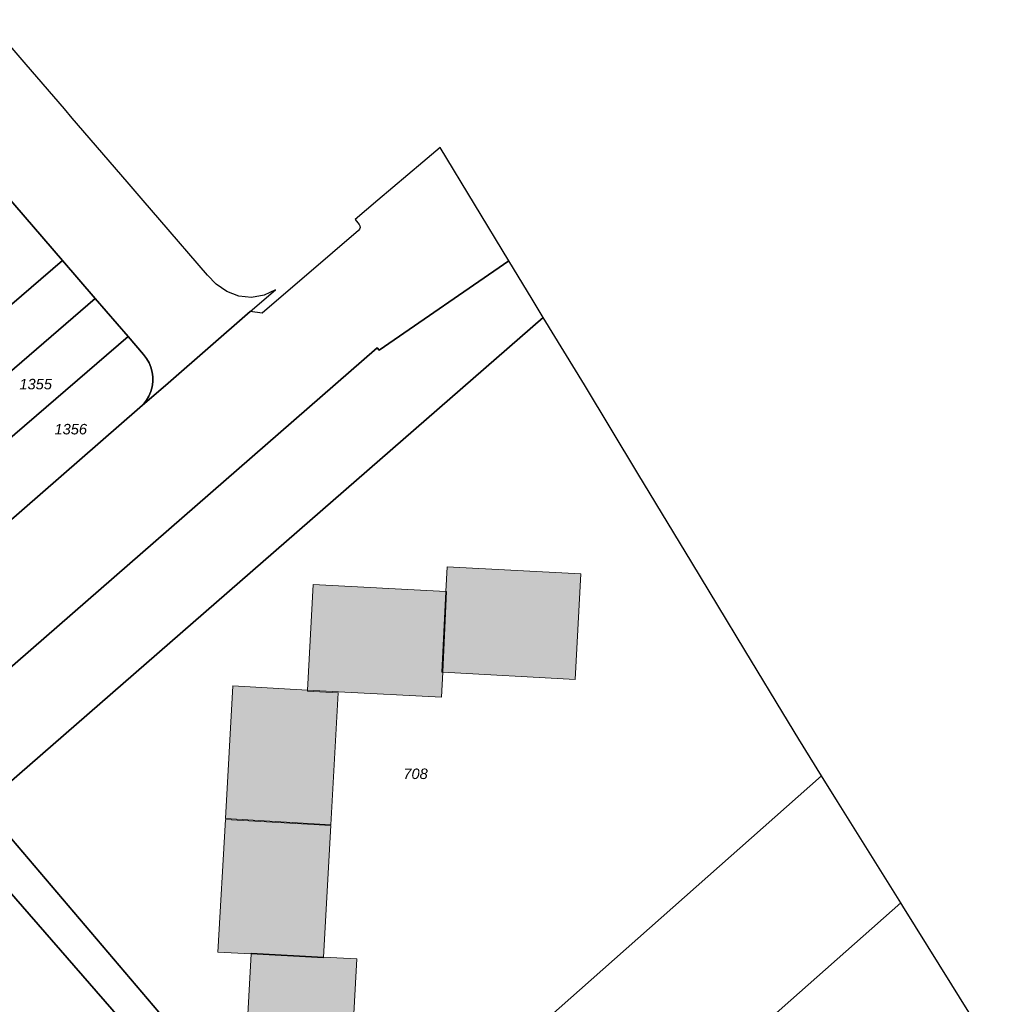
# Model space of a CAD drawing. Header units: metres. Extents: x 32338650 to 32340431, y 5701793 to 5703325.
# Tile 254 of 256: x 32340032 to 32340149, y 5702531 to 5702649. Entities that reach past the tile are written whole.
import ezdxf

# ---------------------------------------------------------------- set-up
doc = ezdxf.new("R2010")
doc.units = ezdxf.units.M
doc.header["$LTSCALE"] = 0.1
for name, color, linetype, lineweight, true_color in [('LPB-BE-Flurstück_Grenze', 7, 'Continuous', 70, 0x004c99), ('LPB-BE-Flurstück_Nummer', 7, 'Continuous', 70, 0x004c99), ('LPB-BE-Gebäude', 7, 'Continuous', 70, 0x004c99), ('LPB-BE-Straße', 7, 'Continuous', 70, 0x004c99)]:
    doc.layers.add(name, color=color, linetype=linetype, lineweight=lineweight, true_color=true_color)
doc.styles.add('Arial (italic)', font='ariali.ttf')

msp = doc.modelspace()

# ---------------------------------------------------------------- hatches: boundary and pattern name
at = {"layer": 'LPB-BE-Gebäude', "linetype": 'Continuous', "lineweight": 0, "true_color": 0xc7c8ca}
for points in [[(32340098.335, 5702569.836), (32340099.011, 5702582.428), (32340083.035, 5702583.283), (32340082.873, 5702580.307), (32340082.973, 5702580.303), (32340082.529, 5702570.684), (32340098.335, 5702569.836)], [(32340098.335, 5702569.836), (32340099.011, 5702582.428), (32340083.035, 5702583.283), (32340082.873, 5702580.307), (32340082.973, 5702580.303), (32340082.529, 5702570.684), (32340098.335, 5702569.836)], [(32340066.379, 5702568.534), (32340070.064, 5702568.343), (32340082.367, 5702567.708), (32340082.529, 5702570.684), (32340082.429, 5702570.688), (32340082.873, 5702580.307), (32340067.046, 5702581.136), (32340066.38, 5702568.554), (32340066.379, 5702568.534)], [(32340066.379, 5702568.534), (32340070.064, 5702568.343), (32340082.367, 5702567.708), (32340082.529, 5702570.684), (32340082.429, 5702570.688), (32340082.873, 5702580.307), (32340067.046, 5702581.136), (32340066.38, 5702568.554), (32340066.379, 5702568.534)], [(32340056.585, 5702553.224), (32340069.184, 5702552.497), (32340070.06, 5702568.243), (32340066.375, 5702568.434), (32340066.379, 5702568.534), (32340066.38, 5702568.554), (32340057.486, 5702569.079), (32340056.585, 5702553.224)], [(32340056.585, 5702553.224), (32340069.184, 5702552.497), (32340070.06, 5702568.243), (32340066.375, 5702568.434), (32340066.379, 5702568.534), (32340066.38, 5702568.554), (32340057.486, 5702569.079), (32340056.585, 5702553.224)], [(32340068.307, 5702536.711), (32340069.18, 5702552.397), (32340056.581, 5702553.124), (32340055.692, 5702537.298), (32340059.676, 5702537.075), (32340059.68, 5702537.175), (32340068.307, 5702536.711)], [(32340068.307, 5702536.711), (32340069.18, 5702552.397), (32340056.581, 5702553.124), (32340055.692, 5702537.298), (32340059.676, 5702537.075), (32340059.68, 5702537.175), (32340068.307, 5702536.711)], [(32340058.776, 5702521.23), (32340071.386, 5702520.513), (32340072.281, 5702536.488), (32340068.307, 5702536.711), (32340068.303, 5702536.611), (32340059.676, 5702537.075), (32340058.776, 5702521.23)], [(32340058.776, 5702521.23), (32340071.386, 5702520.513), (32340072.281, 5702536.488), (32340068.307, 5702536.711), (32340068.303, 5702536.611), (32340059.676, 5702537.075), (32340058.776, 5702521.23)]]:
    msp.add_hatch(color=9, dxfattribs=at).paths.add_polyline_path(points)

# ---------------------------------------------------------------- linework, layer by layer
at = {"layer": 'LPB-BE-Flurstück_Grenze', "color": 253, "linetype": 'Continuous', "lineweight": 25, "true_color": 0xadadad, "transparency": 33554687, "flags": 128}
for points in [[(32340030.242, 5702627.829), (32340037.139, 5702619.82), (32340041.056, 5702615.286), (32340044.973, 5702610.742), (32340046.826, 5702608.585), (32340047.18, 5702608.117), (32340047.47, 5702607.607), (32340047.692, 5702607.064), (32340047.841, 5702606.497), (32340047.915, 5702605.915), (32340047.913, 5702605.328), (32340047.833, 5702604.748), (32340047.679, 5702604.182), (32340047.453, 5702603.642), (32340047.159, 5702603.136), (32340046.801, 5702602.672), (32340046.386, 5702602.258), (32340049.749, 5702605.193), (32340059.525, 5702613.709), (32340062.563, 5702616.306), (32340061.207, 5702615.691), (32340059.703, 5702615.383), (32340058.189, 5702615.545), (32340056.751, 5702616.114), (32340055.485, 5702616.967), (32340054.449, 5702618.06), (32340048.775, 5702624.657), (32340046.778, 5702626.971), (32340044.867, 5702629.181), (32340038.314, 5702636.795), (32340037.369, 5702637.894), (32340032.793, 5702643.206), (32340028.198, 5702648.538)], [(32340030.242, 5702627.829), (32340037.139, 5702619.82), (32340041.056, 5702615.286), (32340044.973, 5702610.742), (32340046.826, 5702608.585), (32340047.18, 5702608.117), (32340047.47, 5702607.607), (32340047.692, 5702607.064), (32340047.841, 5702606.497), (32340047.915, 5702605.915), (32340047.913, 5702605.328), (32340047.833, 5702604.748), (32340047.679, 5702604.182), (32340047.453, 5702603.642), (32340047.159, 5702603.136), (32340046.801, 5702602.672), (32340046.386, 5702602.258), (32340049.749, 5702605.193), (32340059.525, 5702613.709), (32340062.563, 5702616.306), (32340061.207, 5702615.691), (32340059.703, 5702615.383), (32340058.189, 5702615.545), (32340056.751, 5702616.114), (32340055.485, 5702616.967), (32340054.449, 5702618.06), (32340048.775, 5702624.657), (32340046.778, 5702626.971), (32340044.867, 5702629.181), (32340038.314, 5702636.795), (32340037.369, 5702637.894), (32340032.793, 5702643.206), (32340028.198, 5702648.538)], [(32339957.213, 5702507.009), (32340074.679, 5702609.405), (32340074.918, 5702609.125), (32340090.405, 5702619.768), (32340082.193, 5702633.305), (32340080.14, 5702631.558), (32340074.77, 5702626.994), (32340072.063, 5702624.683), (32340072.54, 5702624.103), (32340072.636, 5702623.932), (32340072.658, 5702623.737), (32340072.604, 5702623.548), (32340072.481, 5702623.395), (32340069.36, 5702620.741), (32340060.959, 5702613.54), (32340059.525, 5702613.709), (32340049.749, 5702605.193), (32340046.386, 5702602.258), (32340020.681, 5702579.864)], [(32339957.213, 5702507.009), (32340074.679, 5702609.405), (32340074.918, 5702609.125), (32340090.405, 5702619.768), (32340082.193, 5702633.305), (32340080.14, 5702631.558), (32340074.77, 5702626.994), (32340072.063, 5702624.683), (32340072.54, 5702624.103), (32340072.636, 5702623.932), (32340072.658, 5702623.737), (32340072.604, 5702623.548), (32340072.481, 5702623.395), (32340069.36, 5702620.741), (32340060.959, 5702613.54), (32340059.525, 5702613.709), (32340049.749, 5702605.193), (32340046.386, 5702602.258), (32340020.681, 5702579.864)], [(32340000.003, 5702607.131), (32340009.536, 5702596.063), (32340012.037, 5702598.222), (32340018.686, 5702603.944), (32340037.139, 5702619.82), (32340030.242, 5702627.829), (32340013.875, 5702613.538), (32340012.522, 5702613.494), (32340009.415, 5702613.381), (32340007.1, 5702613.305), (32340000.003, 5702607.131)], [(32340000.003, 5702607.131), (32340009.536, 5702596.063), (32340012.037, 5702598.222), (32340018.686, 5702603.944), (32340037.139, 5702619.82), (32340030.242, 5702627.829), (32340013.875, 5702613.538), (32340012.522, 5702613.494), (32340009.415, 5702613.381), (32340007.1, 5702613.305), (32340000.003, 5702607.131)], [(32339957.213, 5702507.009), (32339962.076, 5702497.703), (32340024.36, 5702551.933), (32340027.65, 5702554.79), (32340094.521, 5702613.015), (32340093.18, 5702615.211), (32340090.405, 5702619.768), (32340074.918, 5702609.125), (32340074.679, 5702609.405), (32339957.213, 5702507.009)], [(32339957.213, 5702507.009), (32339962.076, 5702497.703), (32340024.36, 5702551.933), (32340027.65, 5702554.79), (32340094.521, 5702613.015), (32340093.18, 5702615.211), (32340090.405, 5702619.768), (32340074.918, 5702609.125), (32340074.679, 5702609.405), (32339957.213, 5702507.009)], [(32340010.237, 5702591.921), (32340011.833, 5702590.084), (32340041.056, 5702615.286), (32340037.139, 5702619.82), (32340018.686, 5702603.944), (32340012.037, 5702598.222), (32340009.536, 5702596.063), (32340011.877, 5702593.345), (32340010.237, 5702591.921)], [(32340010.237, 5702591.921), (32340011.833, 5702590.084), (32340041.056, 5702615.286), (32340037.139, 5702619.82), (32340018.686, 5702603.944), (32340012.037, 5702598.222), (32340009.536, 5702596.063), (32340011.877, 5702593.345), (32340010.237, 5702591.921)], [(32340011.833, 5702590.084), (32340013.429, 5702588.238), (32340015.722, 5702585.592), (32340019.892, 5702589.174), (32340026.541, 5702594.895), (32340044.973, 5702610.742), (32340041.056, 5702615.286), (32340011.833, 5702590.084)], [(32340011.833, 5702590.084), (32340013.429, 5702588.238), (32340015.722, 5702585.592), (32340019.892, 5702589.174), (32340026.541, 5702594.895), (32340044.973, 5702610.742), (32340041.056, 5702615.286), (32340011.833, 5702590.084)], [(32340068.91, 5702506.264), (32340127.734, 5702558.323), (32340124.992, 5702562.719), (32340123.764, 5702564.751), (32340118.581, 5702573.309), (32340115.348, 5702578.646), (32340112.227, 5702583.798), (32340105.816, 5702594.398), (32340099.425, 5702604.958), (32340094.521, 5702613.015), (32340027.65, 5702554.79), (32340068.91, 5702506.264)], [(32340068.91, 5702506.264), (32340127.734, 5702558.323), (32340124.992, 5702562.719), (32340123.764, 5702564.751), (32340118.581, 5702573.309), (32340115.348, 5702578.646), (32340112.227, 5702583.798), (32340105.816, 5702594.398), (32340099.425, 5702604.958), (32340094.521, 5702613.015), (32340027.65, 5702554.79), (32340068.91, 5702506.264)], [(32340046.826, 5702608.585), (32340044.973, 5702610.742), (32340026.541, 5702594.895), (32340019.892, 5702589.174), (32340015.722, 5702585.592), (32340018.187, 5702582.739), (32340019.917, 5702580.746), (32340020.681, 5702579.864), (32340046.386, 5702602.258), (32340046.801, 5702602.672), (32340047.159, 5702603.136), (32340047.453, 5702603.642), (32340047.679, 5702604.182), (32340047.833, 5702604.748), (32340047.913, 5702605.328), (32340047.915, 5702605.915), (32340047.841, 5702606.497), (32340047.692, 5702607.064), (32340047.47, 5702607.607), (32340047.18, 5702608.117), (32340046.826, 5702608.585)], [(32340046.826, 5702608.585), (32340044.973, 5702610.742), (32340026.541, 5702594.895), (32340019.892, 5702589.174), (32340015.722, 5702585.592), (32340018.187, 5702582.739), (32340019.917, 5702580.746), (32340020.681, 5702579.864), (32340046.386, 5702602.258), (32340046.801, 5702602.672), (32340047.159, 5702603.136), (32340047.453, 5702603.642), (32340047.679, 5702604.182), (32340047.833, 5702604.748), (32340047.913, 5702605.328), (32340047.915, 5702605.915), (32340047.841, 5702606.497), (32340047.692, 5702607.064), (32340047.47, 5702607.607), (32340047.18, 5702608.117), (32340046.826, 5702608.585)], [(32340092.947, 5702504.067), (32340137.17, 5702543.186), (32340129.64, 5702555.273), (32340127.734, 5702558.323), (32340068.91, 5702506.264)], [(32340092.947, 5702504.067), (32340137.17, 5702543.186), (32340129.64, 5702555.273), (32340127.734, 5702558.323), (32340068.91, 5702506.264)], [(32340066.209, 5702503.842), (32340068.91, 5702506.264), (32340027.65, 5702554.79), (32340024.36, 5702551.933), (32340066.209, 5702503.842)], [(32340066.209, 5702503.842), (32340068.91, 5702506.264), (32340027.65, 5702554.79), (32340024.36, 5702551.933), (32340066.209, 5702503.842)], [(32340066.209, 5702503.842), (32340024.36, 5702551.933), (32339962.076, 5702497.703)], [(32340066.209, 5702503.842), (32340024.36, 5702551.933), (32339962.076, 5702497.703)], [(32340149.17, 5702523.94), (32340143.274, 5702533.408), (32340137.414, 5702542.795), (32340137.17, 5702543.186), (32340092.947, 5702504.067)], [(32340149.17, 5702523.94), (32340143.274, 5702533.408), (32340137.414, 5702542.795), (32340137.17, 5702543.186), (32340092.947, 5702504.067)]]:
    msp.add_lwpolyline(points, dxfattribs=at)
at = {"layer": 'LPB-BE-Gebäude', "color": 7, "linetype": 'Continuous', "lineweight": 9, "flags": 128}
for points in [[(32340098.335, 5702569.836), (32340099.011, 5702582.428), (32340083.035, 5702583.283), (32340082.873, 5702580.307), (32340082.973, 5702580.303), (32340082.529, 5702570.684), (32340098.335, 5702569.836)], [(32340098.335, 5702569.836), (32340099.011, 5702582.428), (32340083.035, 5702583.283), (32340082.873, 5702580.307), (32340082.973, 5702580.303), (32340082.529, 5702570.684), (32340098.335, 5702569.836)], [(32340066.379, 5702568.534), (32340070.064, 5702568.343), (32340082.367, 5702567.708), (32340082.529, 5702570.684), (32340082.429, 5702570.688), (32340082.873, 5702580.307), (32340067.046, 5702581.136), (32340066.38, 5702568.554), (32340066.379, 5702568.534)], [(32340066.379, 5702568.534), (32340070.064, 5702568.343), (32340082.367, 5702567.708), (32340082.529, 5702570.684), (32340082.429, 5702570.688), (32340082.873, 5702580.307), (32340067.046, 5702581.136), (32340066.38, 5702568.554), (32340066.379, 5702568.534)], [(32340056.585, 5702553.224), (32340069.184, 5702552.497), (32340070.06, 5702568.243), (32340066.375, 5702568.434), (32340066.379, 5702568.534), (32340066.38, 5702568.554), (32340057.486, 5702569.079), (32340056.585, 5702553.224)], [(32340056.585, 5702553.224), (32340069.184, 5702552.497), (32340070.06, 5702568.243), (32340066.375, 5702568.434), (32340066.379, 5702568.534), (32340066.38, 5702568.554), (32340057.486, 5702569.079), (32340056.585, 5702553.224)], [(32340068.307, 5702536.711), (32340069.18, 5702552.397), (32340056.581, 5702553.124), (32340055.692, 5702537.298), (32340059.676, 5702537.075), (32340059.68, 5702537.175), (32340068.307, 5702536.711)], [(32340068.307, 5702536.711), (32340069.18, 5702552.397), (32340056.581, 5702553.124), (32340055.692, 5702537.298), (32340059.676, 5702537.075), (32340059.68, 5702537.175), (32340068.307, 5702536.711)], [(32340058.776, 5702521.23), (32340071.386, 5702520.513), (32340072.281, 5702536.488), (32340068.307, 5702536.711), (32340068.303, 5702536.611), (32340059.676, 5702537.075), (32340058.776, 5702521.23)], [(32340058.776, 5702521.23), (32340071.386, 5702520.513), (32340072.281, 5702536.488), (32340068.307, 5702536.711), (32340068.303, 5702536.611), (32340059.676, 5702537.075), (32340058.776, 5702521.23)]]:
    msp.add_lwpolyline(points, dxfattribs=at)
at = {"layer": 'LPB-BE-Straße', "color": 250, "linetype": 'Continuous', "lineweight": 25, "true_color": 0x333333, "transparency": 33554687, "flags": 128}
for points in [[(32340030.242, 5702627.829), (32340037.139, 5702619.82), (32340041.056, 5702615.286), (32340044.973, 5702610.742), (32340046.826, 5702608.585), (32340047.18, 5702608.117), (32340047.47, 5702607.607), (32340047.692, 5702607.064), (32340047.841, 5702606.497), (32340047.915, 5702605.915), (32340047.913, 5702605.328), (32340047.833, 5702604.748), (32340047.679, 5702604.182), (32340047.453, 5702603.642), (32340047.159, 5702603.136), (32340046.801, 5702602.672), (32340046.386, 5702602.258), (32340049.749, 5702605.193), (32340059.525, 5702613.709), (32340062.563, 5702616.306), (32340061.207, 5702615.691), (32340059.703, 5702615.383), (32340058.189, 5702615.545), (32340056.751, 5702616.114), (32340055.485, 5702616.967), (32340054.449, 5702618.06), (32340048.775, 5702624.657), (32340046.778, 5702626.971), (32340044.867, 5702629.181), (32340038.314, 5702636.795), (32340037.369, 5702637.894), (32340032.793, 5702643.206), (32340028.198, 5702648.538)], [(32339957.213, 5702507.009), (32340074.679, 5702609.405), (32340074.918, 5702609.125), (32340090.405, 5702619.768), (32340082.193, 5702633.305), (32340080.14, 5702631.558), (32340074.77, 5702626.994), (32340072.063, 5702624.683), (32340072.54, 5702624.103), (32340072.636, 5702623.932), (32340072.658, 5702623.737), (32340072.604, 5702623.548), (32340072.481, 5702623.395), (32340069.36, 5702620.741), (32340060.959, 5702613.54), (32340059.525, 5702613.709), (32340049.749, 5702605.193), (32340046.386, 5702602.258), (32340020.681, 5702579.864)], [(32339957.213, 5702507.009), (32339962.076, 5702497.703), (32340024.36, 5702551.933), (32340027.65, 5702554.79), (32340094.521, 5702613.015), (32340093.18, 5702615.211), (32340090.405, 5702619.768), (32340074.918, 5702609.125), (32340074.679, 5702609.405), (32339957.213, 5702507.009)]]:
    msp.add_lwpolyline(points, dxfattribs=at)

# ---------------------------------------------------------------- texts
at = {"layer": 'LPB-BE-Flurstück_Nummer', "color": 252, "true_color": 0x888888, "char_height": 1.25, "attachment_point": 2, "line_spacing_factor": 1.004016, "style": 'Arial (italic)'}
for s, insert, width in [('1355', (32340033.947, 5702605.689), 5.476875), ('1355', (32340033.947, 5702605.689), 5.476875), ('1356', (32340038.13, 5702600.314), 5.46375), ('1356', (32340038.13, 5702600.314), 5.46375), ('708', (32340079.275, 5702559.198), 4.070625), ('708', (32340079.275, 5702559.198), 4.070625)]:
    msp.add_mtext(s, dxfattribs=dict(at, insert=insert, width=width))

doc.saveas('drawing.dxf')
